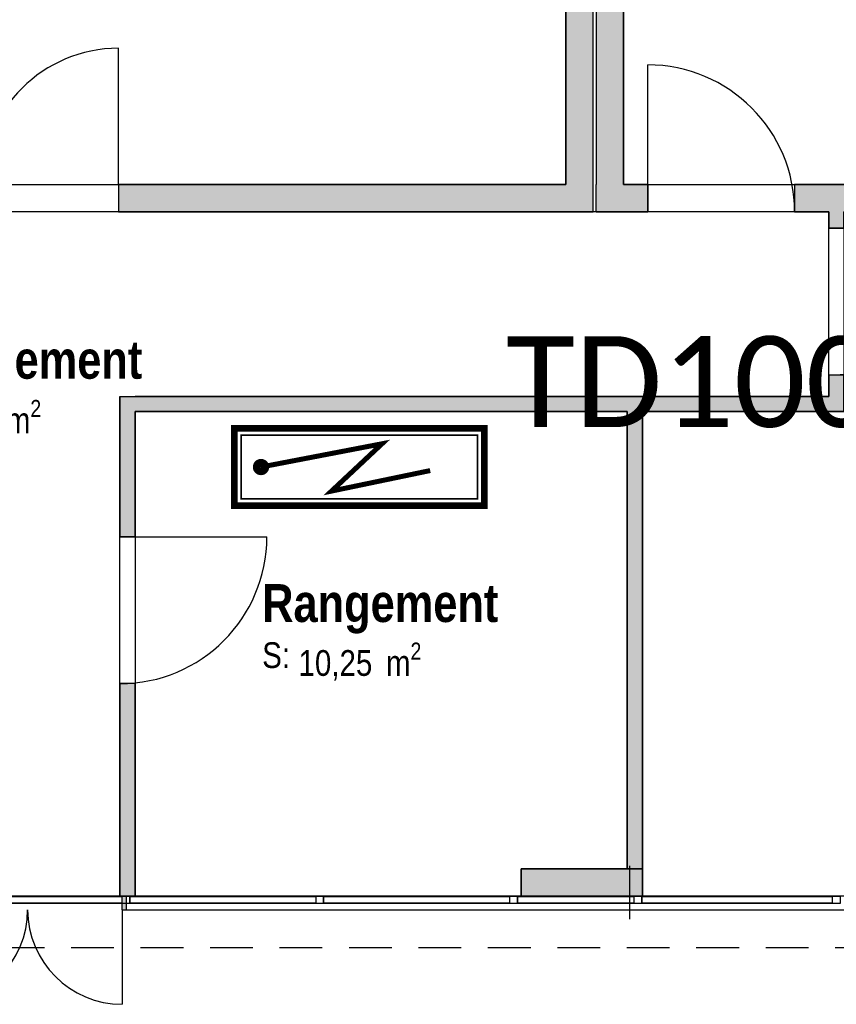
# Model space of a CAD drawing. Extents: x -24342 to 73038, y -9656 to 30949.
# Tile 36 of 170: x 2648 to 3187, y -1472 to -821. Entities that reach past the tile are written whole.
import ezdxf
from ezdxf.enums import TextEntityAlignment as Align

# ---------------------------------------------------------------- set-up
doc = ezdxf.new("R2010")
doc.units = 0
doc.set_wipeout_variables(frame=1)
for name, pattern in [('21.0032_xref_rdc_02_pro$0$Points tirets', [670.277762, 352.777767, -176.388884, 0, -141.111112]), ('21.0032_xref_rdc_02_pro$0$Tirets', [458.610928, 282.222247, -176.388681]), ('21.0032_xref_rdc_02_pro$0$Wipeout_Contour', [1000, 0, -1000]), ('ACAD_ISO12W100', [21, 12, -3, 0, -3, 0, -3])]:
    doc.linetypes.add(name, pattern=pattern)
doc.layers.get('0').update_dxf_attribs({"color": 250})
for name, color, linetype in [('0_XREF', 250, 'Continuous'), ('1_TABLEAU_ELECTRIQUE', 5, 'Continuous'), ('21.0032_xref_rdc_02_pro$0$A-AREA-____-OTLN.Modèle IFC', 251, 'Continuous'), ('21.0032_xref_rdc_02_pro$0$A-GLAZ-CURT-OTLN.Modèle IFC', 251, 'Continuous'), ('21.0032_xref_rdc_02_pro$0$A-GLAZ-CWMG-OTLN.Modèle IFC', 251, 'Continuous'), ('21.0032_xref_rdc_02_pro$0$A-WALL-____-OTLN.Modèle IFC', 251, 'Continuous'), ('21.0032_xref_rdc_02_pro$0$Marques de Zone ARCHICAD', 251, 'Continuous'), ('21.0032_xref_rdc_02_pro$0$Portes ARCHICAD', 251, 'Continuous')]:
    doc.layers.add(name, color=color, linetype=linetype)
doc.styles.add('21.0032_xref_rdc_02_pro$0$STYLE_GENERE_1', font='ARIALNB.TTF')
doc.styles.add('21.0032_xref_rdc_02_pro$0$STYLE_GENERE_2', font='ARIALN.TTF')
doc.styles.get("Standard").update_dxf_attribs({"font": 'calibri.ttf'})
doc.styles.add('titre', font='calibri.ttf', dxfattribs={"width": 0.9, "height": 12})

# ---------------------------------------------------------------- blocks, each defined once
blk = doc.blocks.new('*U145')
for points, const_width in [([(-26.94, -8.41), (28.06, -8.41), (28.06, 8.59), (-26.94, 8.59), (-26.94, -8.41)], 1.47), ([(16.16, -0.69), (16.16, -0.69), (-5.56, -5.21), (5.56, 5.21), (-21.07, 0.09)], 1.1)]:
    blk.add_lwpolyline(points, dxfattribs=dict(const_width=const_width))
at = {"const_width": 0.367}
blk.add_lwpolyline([(-25.44, -6.91), (26.56, -6.91), (26.56, 7.09), (-25.44, 7.09)], close=True, dxfattribs=at)
blk.add_lwpolyline([(24.7, 1.09, 0, 6.19, 0), (16.16, -0.69, 0, 0, 0), (-5.56, -5.21, 0, 0, 0), (5.56, 5.21, 0, 0, 0), (-18.14, 1.09, 0, 0, 0)], format="xyseb")
at = {"const_width": 1.74}
blk.add_lwpolyline([(-21.98, 0.28, 1), (-20.17, -0.1, 1)], format="xyb", close=True, dxfattribs=at)
at = {"style": 'titre', "width": 0.9, "flags": 4}
blk.add_attdef('TABLEAU', (16.38, 13.88), '', height=12, dxfattribs=at)
blk = doc.blocks.new('21.0032_xref_rdc_02_pro$0$Rangement_RAN_33_1', base_point=(28865, -12207.4))
at = {"layer": '21.0032_xref_rdc_02_pro$0$Marques de Zone ARCHICAD', "insert": (28319.1, -12325.8), "char_height": 170, "attachment_point": 1, "style": '21.0032_xref_rdc_02_pro$0$STYLE_GENERE_2'}
blk.add_mtext('\\A1;\\pt0,100;10,25{\\H0.66x;\\S^  ;} m{\\H0.66x;\\S2^  ;}', dxfattribs=at)
at = {"layer": '21.0032_xref_rdc_02_pro$0$Marques de Zone ARCHICAD'}
for tag, height, style, p in [('DUMMY_849', 250, '21.0032_xref_rdc_02_pro$0$STYLE_GENERE_1', (29650.9, -11861.5)), ('ROOM_NAME', 250, '21.0032_xref_rdc_02_pro$0$STYLE_GENERE_1', (28079.1, -11939.7)), ('calculatedAreaCode', 170, '21.0032_xref_rdc_02_pro$0$STYLE_GENERE_2', (28079.1, -12323.5))]:
    blk.add_attdef(tag, text='', height=height, dxfattribs=dict(at, style=style)).set_placement(p, align=Align.TOP_LEFT)
blk = doc.blocks.new('21.0032_xref_rdc_02_pro$0$Dégagement_COU_47_1', base_point=(26434.8, -10604.7))
at = {"layer": '21.0032_xref_rdc_02_pro$0$Marques de Zone ARCHICAD', "insert": (25808.9, -10723), "char_height": 170, "attachment_point": 1, "style": '21.0032_xref_rdc_02_pro$0$STYLE_GENERE_2'}
blk.add_mtext('\\A1;\\pt0,100;17,25{\\H0.66x;\\S^  ;} m{\\H0.66x;\\S2^  ;}', dxfattribs=at)
at = {"layer": '21.0032_xref_rdc_02_pro$0$Marques de Zone ARCHICAD'}
for tag, height, style, p in [('DUMMY_849', 250, '21.0032_xref_rdc_02_pro$0$STYLE_GENERE_1', (27300.7, -10258.8)), ('ROOM_NAME', 250, '21.0032_xref_rdc_02_pro$0$STYLE_GENERE_1', (25568.9, -10332.7)), ('calculatedAreaCode', 170, '21.0032_xref_rdc_02_pro$0$STYLE_GENERE_2', (25568.9, -10720.7))]:
    blk.add_attdef(tag, text='', height=height, dxfattribs=dict(at, style=style)).set_placement(p, align=Align.TOP_LEFT)
blk = doc.blocks.new('21.0032_xref_rdc_02_pro$0$Percement_44_1')
at = {"linetype": '21.0032_xref_rdc_02_pro$0$Wipeout_Contour', "ltscale": 134448.645593}
blk.add_wipeout([(27180, -14090), (33830.3, -14090), (33830.3, -14000), (27180, -14000)], dxfattribs=at).dxf.layer = '21.0032_xref_rdc_02_pro$0$A-WALL-____-OTLN.Modèle IFC'
at = {"layer": '21.0032_xref_rdc_02_pro$0$A-WALL-____-OTLN.Modèle IFC', "linetype": '21.0032_xref_rdc_02_pro$0$Points tirets'}
blk.add_line((30505.1, -13800), (30505.1, -14290), dxfattribs=at)
at = {"layer": '21.0032_xref_rdc_02_pro$0$A-WALL-____-OTLN.Modèle IFC', "linetype": 'Continuous', "flags": 128}
for points in [[(33830.3, -14000), (27180, -14000)], [(27180, -14000), (27180, -14090)], [(33830.3, -14090), (33830.3, -14000)], [(27180, -14090), (33830.3, -14090)]]:
    blk.add_lwpolyline(points, dxfattribs=at)
blk = doc.blocks.new('21.0032_xref_rdc_02_pro$0$Mur_106_1', base_point=(30375, -9390))
at = {"layer": '21.0032_xref_rdc_02_pro$0$A-WALL-____-OTLN.Modèle IFC', "linetype": 'Continuous'}
blk.add_hatch(color=256, dxfattribs=at).paths.add_polyline_path([(30465, -9300), (30465, -7019.1), (30285, -7019.1), (30285, -9300)])
at = {"layer": '21.0032_xref_rdc_02_pro$0$A-WALL-____-OTLN.Modèle IFC', "linetype": 'Continuous', "flags": 128}
for points in [[(30285, -7019.1), (30285, -9300)], [(30465, -9300), (30465, -7019.1)]]:
    blk.add_lwpolyline(points, dxfattribs=at)
blk = doc.blocks.new('21.0032_xref_rdc_02_pro$0$Porte (Mur) 47[47]_1')
at = {"layer": '21.0032_xref_rdc_02_pro$0$Portes ARCHICAD', "linetype": 'Continuous'}
for p, q in [((25330, -9300), (25330, -8400)), ((27130, -9300), (27130, -8400))]:
    blk.add_line(p, q, dxfattribs=at)
for centre, start, end in [((25330, -9300), 0, 90), ((27130, -9300), 90, 180)]:
    blk.add_arc(centre, 900, start, end, dxfattribs=at)
blk = doc.blocks.new('21.0032_xref_rdc_02_pro$0$Mur_109_1', base_point=(30175, -9390))
at = {"layer": '21.0032_xref_rdc_02_pro$0$A-WALL-____-OTLN.Modèle IFC', "linetype": 'Continuous'}
for points in [[(30085, -9300), (27130, -9300), (27130, -9480), (30085, -9480)], [(30265, -9300), (30085, -9300), (30265, -9480)], [(30085, -9300), (30085, -9480), (30265, -9480)]]:
    blk.add_hatch(color=256, dxfattribs=at).paths.add_polyline_path(points)
blk.add_line((27130, -9300), (27130, -9480), dxfattribs=at)
at = {"layer": '21.0032_xref_rdc_02_pro$0$A-WALL-____-OTLN.Modèle IFC', "linetype": 'Continuous', "flags": 128}
for points in [[(30085, -9300), (27130, -9300)], [(30265, -9480), (30265, -9300)], [(27130, -9480), (30265, -9480)]]:
    blk.add_lwpolyline(points, dxfattribs=at)
at = {"layer": '21.0032_xref_rdc_02_pro$0$Portes ARCHICAD', "linetype": 'Continuous'}
blk.add_blockref('21.0032_xref_rdc_02_pro$0$Porte (Mur) 47[47]_1', (0, 0), dxfattribs=at)
blk = doc.blocks.new('21.0032_xref_rdc_02_pro$0$Porte (Mur) 58[57]_1')
at = {"layer": '21.0032_xref_rdc_02_pro$0$Portes ARCHICAD', "linetype": 'Continuous'}
blk.add_line((27140, -11626.9), (28110, -11626.9), dxfattribs=at)
blk.add_arc((27140, -11626.9), 970, 270, 0, dxfattribs=at)
blk = doc.blocks.new('21.0032_xref_rdc_02_pro$0$Mur_122_1', base_point=(27190, -14000.1))
at = {"layer": '21.0032_xref_rdc_02_pro$0$A-WALL-____-OTLN.Modèle IFC', "linetype": 'Continuous'}
for points in [[(27140, -10700), (27240, -10800), (27240, -10700)], [(27140, -10800), (27240, -10800), (27140, -10700)], [(27140, -10800), (27140, -11626.9), (27240, -11626.9), (27240, -10800)], [(27240, -14000.1), (27240, -12596.9), (27140, -12596.9), (27140, -14000.1)]]:
    blk.add_hatch(color=256, dxfattribs=at).paths.add_polyline_path(points)
for p, q in [((27240, -11626.9), (27140, -11626.9)), ((27240, -12596.9), (27140, -12596.9))]:
    blk.add_line(p, q, dxfattribs=at)
at = {"layer": '21.0032_xref_rdc_02_pro$0$A-WALL-____-OTLN.Modèle IFC', "linetype": 'Continuous', "flags": 128}
for points in [[(27140, -10700), (27240, -10700)], [(27140, -10700), (27140, -11626.9)], [(27240, -11626.9), (27240, -10800)], [(27140, -12596.9), (27140, -14000.1)], [(27240, -14000.1), (27240, -12596.9)], [(27240, -14000.1), (27140, -14000.1)]]:
    blk.add_lwpolyline(points, dxfattribs=at)
at = {"layer": '21.0032_xref_rdc_02_pro$0$Portes ARCHICAD', "linetype": 'Continuous'}
blk.add_blockref('21.0032_xref_rdc_02_pro$0$Porte (Mur) 58[57]_1', (0, 0), dxfattribs=at)
blk = doc.blocks.new('21.0032_xref_rdc_02_pro$0$Mur_123_1', base_point=(27190, -10750))
at = {"layer": '21.0032_xref_rdc_02_pro$0$A-WALL-____-OTLN.Modèle IFC', "linetype": 'Continuous'}
for points in [[(31820, -10700), (27240, -10700), (27240, -10800), (31820, -10800)], [(31820, -10700), (31920, -10800), (31920, -10700)], [(31820, -10800), (31920, -10800), (31820, -10700)]]:
    blk.add_hatch(color=256, dxfattribs=at).paths.add_polyline_path(points)
at = {"layer": '21.0032_xref_rdc_02_pro$0$A-WALL-____-OTLN.Modèle IFC', "linetype": 'Continuous', "flags": 128}
for points in [[(31820, -10700), (27240, -10700)], [(31920, -10800), (31920, -10700)], [(27240, -10800), (30490, -10800)], [(30590, -10800), (31920, -10800)]]:
    blk.add_lwpolyline(points, dxfattribs=at)
blk = doc.blocks.new('21.0032_xref_rdc_02_pro$0$Porte (Mur) 59[58]_1')
at = {"layer": '21.0032_xref_rdc_02_pro$0$Portes ARCHICAD', "linetype": 'Continuous'}
blk.add_line((31820, -9588.8), (32790, -9588.8), dxfattribs=at)
blk.add_arc((31820, -9588.8), 970, 270, 0, dxfattribs=at)
blk = doc.blocks.new('21.0032_xref_rdc_02_pro$0$Mur_124_1', base_point=(31870, -10750))
at = {"layer": '21.0032_xref_rdc_02_pro$0$A-WALL-____-OTLN.Modèle IFC', "linetype": 'Continuous'}
for points in [[(31920, -9588.8), (31920, -9480), (31820, -9480), (31820, -9588.8)], [(31920, -10700), (31920, -10558.8), (31820, -10558.8), (31820, -10700)]]:
    blk.add_hatch(color=256, dxfattribs=at).paths.add_polyline_path(points)
for p, q in [((31920, -9588.8), (31820, -9588.8)), ((31920, -10558.8), (31820, -10558.8))]:
    blk.add_line(p, q, dxfattribs=at)
at = {"layer": '21.0032_xref_rdc_02_pro$0$A-WALL-____-OTLN.Modèle IFC', "linetype": 'Continuous', "flags": 128}
for points in [[(31820, -9480), (31820, -9588.8)], [(31920, -9588.8), (31920, -9480)], [(31820, -10558.8), (31820, -10700)], [(31920, -10700), (31920, -10558.8)]]:
    blk.add_lwpolyline(points, dxfattribs=at)
at = {"layer": '21.0032_xref_rdc_02_pro$0$Portes ARCHICAD', "linetype": 'Continuous'}
blk.add_blockref('21.0032_xref_rdc_02_pro$0$Porte (Mur) 59[58]_1', (0, 0), dxfattribs=at)
blk = doc.blocks.new('21.0032_xref_rdc_02_pro$0$Mur_125_1', base_point=(30540, -10750))
at = {"layer": '21.0032_xref_rdc_02_pro$0$A-WALL-____-OTLN.Modèle IFC', "linetype": 'Continuous'}
blk.add_hatch(color=256, dxfattribs=at).paths.add_polyline_path([(30490, -10800), (30490, -13820), (30590, -13820), (30590, -10800)])
at = {"layer": '21.0032_xref_rdc_02_pro$0$A-WALL-____-OTLN.Modèle IFC', "linetype": 'Continuous', "flags": 128}
for points in [[(30490, -10800), (30490, -13820)], [(30590, -13820), (30590, -10800)], [(30490, -13820), (30590, -13820)]]:
    blk.add_lwpolyline(points, dxfattribs=at)
blk = doc.blocks.new('21.0032_xref_rdc_02_pro$0$Mur_170_1', base_point=(29790, -13910))
at = {"layer": '21.0032_xref_rdc_02_pro$0$A-WALL-____-OTLN.Modèle IFC', "linetype": 'Continuous'}
blk.add_hatch(color=256, dxfattribs=at).paths.add_polyline_path([(29790, -14000), (30590, -14000), (30590, -13820), (29790, -13820)])
at = {"layer": '21.0032_xref_rdc_02_pro$0$A-WALL-____-OTLN.Modèle IFC', "linetype": 'Continuous', "flags": 128}
for points in [[(30590, -13820), (29790, -13820)], [(29790, -13820), (29790, -14000)], [(30590, -14000), (30590, -13820)], [(29790, -14000), (30590, -14000)]]:
    blk.add_lwpolyline(points, dxfattribs=at)
blk = doc.blocks.new('21.0032_xref_rdc_02_pro$0$Porte (Mur) 70[68]_1')
at = {"layer": '21.0032_xref_rdc_02_pro$0$Portes ARCHICAD', "linetype": 'Continuous'}
for p, q in [((25905.256086, -14090), (25905.256086, -14715)), ((27155.256086, -14090), (27155.256086, -14715))]:
    blk.add_line(p, q, dxfattribs=at)
for centre, start, end in [((25905.256086, -14090), 270, 0), ((27155.256086, -14090), 180, 270)]:
    blk.add_arc(centre, 625, start, end, dxfattribs=at)
blk = doc.blocks.new('21.0032_xref_rdc_02_pro$0$Mur_182_1', base_point=(16265, -14045))
at = {"layer": '21.0032_xref_rdc_02_pro$0$A-WALL-____-OTLN.Modèle IFC', "linetype": 'Continuous'}
for points in [[(25905.3, -14000), (25885, -14000), (25885, -14090), (25905.3, -14090)], [(27155.3, -14000), (27155.3, -14090), (27180, -14090), (27180, -14000)]]:
    blk.add_hatch(color=256, dxfattribs=at).paths.add_polyline_path(points)
for p, q in [((25905.3, -14090), (25905.3, -14000)), ((27155.3, -14090), (27155.3, -14000))]:
    blk.add_line(p, q, dxfattribs=at)
at = {"layer": '21.0032_xref_rdc_02_pro$0$A-WALL-____-OTLN.Modèle IFC', "linetype": 'Continuous', "flags": 128}
for points in [[(25905.3, -14000), (25885, -14000)], [(27180, -14000), (27155.3, -14000)], [(25885, -14090), (25905.3, -14090)], [(27155.3, -14090), (27180, -14090)]]:
    blk.add_lwpolyline(points, dxfattribs=at)
at = {"layer": '21.0032_xref_rdc_02_pro$0$Portes ARCHICAD', "linetype": 'Continuous'}
blk.add_blockref('21.0032_xref_rdc_02_pro$0$Porte (Mur) 70[68]_1', (0, 0), dxfattribs=at)
blk = doc.blocks.new('21.0032_xref_rdc_02_pro$0$Mur_210_1', base_point=(16270, -14170))
at = {"layer": '21.0032_xref_rdc_02_pro$0$A-WALL-____-OTLN.Modèle IFC', "linetype": '21.0032_xref_rdc_02_pro$0$Tirets', "flags": 128}
for points in [[(33830.256086, -14000), (16270, -14000)], [(16270, -14340), (33830.256086, -14340)]]:
    blk.add_lwpolyline(points, dxfattribs=at)
blk = doc.blocks.new('21.0032_xref_rdc_02_pro$0$Porte (Mur) 49[78]_1')
at = {"layer": '21.0032_xref_rdc_02_pro$0$Portes ARCHICAD', "linetype": 'Continuous'}
blk.add_line((30265, -6049.1), (29295, -6049.1), dxfattribs=at)
blk.add_arc((30265, -6049.1), 970, 180, 270, dxfattribs=at)
blk = doc.blocks.new('21.0032_xref_rdc_02_pro$0$Mur_238_1', base_point=(30175, -3565))
at = {"layer": '21.0032_xref_rdc_02_pro$0$A-WALL-____-OTLN.Modèle IFC', "linetype": 'Continuous'}
for points in [[(30085, -3565), (30085, -6049.1), (30265, -6049.1), (30265, -3565)], [(30265, -9300), (30265, -7019.1), (30085, -7019.1), (30085, -9300)]]:
    blk.add_hatch(color=256, dxfattribs=at).paths.add_polyline_path(points)
for p, q in [((30085, -6049.1), (30265, -6049.1)), ((30085, -7019.1), (30265, -7019.1))]:
    blk.add_line(p, q, dxfattribs=at)
at = {"layer": '21.0032_xref_rdc_02_pro$0$A-WALL-____-OTLN.Modèle IFC', "linetype": 'Continuous', "flags": 128}
for points in [[(30085, -3565), (30085, -6049.1)], [(30085, -3565), (30265, -3565)], [(30265, -6049.1), (30265, -3565)], [(30085, -7019.1), (30085, -9300)], [(30265, -9300), (30265, -7019.1)]]:
    blk.add_lwpolyline(points, dxfattribs=at)
at = {"layer": '21.0032_xref_rdc_02_pro$0$Portes ARCHICAD', "linetype": 'Continuous'}
blk.add_blockref('21.0032_xref_rdc_02_pro$0$Porte (Mur) 49[78]_1', (0, 0), dxfattribs=at)
blk = doc.blocks.new('21.0032_xref_rdc_02_pro$0$IFC Extruded[204]_1', base_point=(31215.042681, -14000))
at = {"layer": '21.0032_xref_rdc_02_pro$0$A-GLAZ-CURT-OTLN.Modèle IFC', "linetype": 'Continuous'}
for p, q in [((30585, -14005), (30585, -14045)), ((31845.085362, -14005), (30585, -14005)), ((30585, -14045), (31845.085362, -14045)), ((31845.085362, -14045), (31845.085362, -14005))]:
    blk.add_line(p, q, dxfattribs=at)
blk = doc.blocks.new('21.0032_xref_rdc_02_pro$0$IFC Extruded[205]_1', base_point=(30150, -14000))
at = {"layer": '21.0032_xref_rdc_02_pro$0$A-GLAZ-CURT-OTLN.Modèle IFC', "linetype": 'Continuous'}
for p, q in [((29765, -14005), (29765, -14045)), ((30535, -14005), (29765, -14005)), ((29765, -14045), (30535, -14045)), ((30535, -14045), (30535, -14005))]:
    blk.add_line(p, q, dxfattribs=at)
blk = doc.blocks.new('21.0032_xref_rdc_02_pro$0$IFC Extruded[206]_1', base_point=(29100, -14000))
at = {"layer": '21.0032_xref_rdc_02_pro$0$A-GLAZ-CURT-OTLN.Modèle IFC', "linetype": 'Continuous'}
for p, q in [((28485, -14005), (28485, -14045)), ((29715, -14005), (28485, -14005)), ((28485, -14045), (29715, -14045)), ((29715, -14045), (29715, -14005))]:
    blk.add_line(p, q, dxfattribs=at)
blk = doc.blocks.new('21.0032_xref_rdc_02_pro$0$IFC Extruded[207]_1', base_point=(27820, -14000))
at = {"layer": '21.0032_xref_rdc_02_pro$0$A-GLAZ-CURT-OTLN.Modèle IFC', "linetype": 'Continuous'}
for p, q in [((27205, -14005), (27205, -14045)), ((28435, -14005), (27205, -14005)), ((27205, -14045), (28435, -14045)), ((28435, -14045), (28435, -14005))]:
    blk.add_line(p, q, dxfattribs=at)
blk = doc.blocks.new('21.0032_xref_rdc_02_pro$0$IFC Extruded[219]_1', base_point=(31215.042681, -14000))
at = {"layer": '21.0032_xref_rdc_02_pro$0$A-GLAZ-CURT-OTLN.Modèle IFC', "linetype": 'Continuous'}
for p, q in [((30585, -14005), (30585, -14045)), ((31845.085362, -14005), (30585, -14005)), ((30585, -14045), (31845.085362, -14045)), ((31845.085362, -14045), (31845.085362, -14005))]:
    blk.add_line(p, q, dxfattribs=at)
blk = doc.blocks.new('21.0032_xref_rdc_02_pro$0$IFC Extruded[220]_1', base_point=(30150, -14000))
at = {"layer": '21.0032_xref_rdc_02_pro$0$A-GLAZ-CURT-OTLN.Modèle IFC', "linetype": 'Continuous'}
for p, q in [((29765, -14005), (29765, -14045)), ((30535, -14005), (29765, -14005)), ((29765, -14045), (30535, -14045)), ((30535, -14045), (30535, -14005))]:
    blk.add_line(p, q, dxfattribs=at)
blk = doc.blocks.new('21.0032_xref_rdc_02_pro$0$IFC Extruded[221]_1', base_point=(29100, -14000))
at = {"layer": '21.0032_xref_rdc_02_pro$0$A-GLAZ-CURT-OTLN.Modèle IFC', "linetype": 'Continuous'}
for p, q in [((28485, -14005), (28485, -14045)), ((29715, -14005), (28485, -14005)), ((28485, -14045), (29715, -14045)), ((29715, -14045), (29715, -14005))]:
    blk.add_line(p, q, dxfattribs=at)
blk = doc.blocks.new('21.0032_xref_rdc_02_pro$0$IFC Extruded[222]_1', base_point=(27820, -14000))
at = {"layer": '21.0032_xref_rdc_02_pro$0$A-GLAZ-CURT-OTLN.Modèle IFC', "linetype": 'Continuous'}
for p, q in [((27205, -14005), (27205, -14045)), ((28435, -14005), (27205, -14005)), ((27205, -14045), (28435, -14045)), ((28435, -14045), (28435, -14005))]:
    blk.add_line(p, q, dxfattribs=at)
blk = doc.blocks.new('21.0032_xref_rdc_02_pro$0$IFC Extruded[223]_1', base_point=(26520, -14000))
at = {"layer": '21.0032_xref_rdc_02_pro$0$A-GLAZ-CURT-OTLN.Modèle IFC', "linetype": 'Continuous'}
for p, q in [((25885, -14005), (25885, -14045)), ((27155, -14005), (25885, -14005)), ((25885, -14045), (27155, -14045)), ((27155, -14045), (27155, -14005))]:
    blk.add_line(p, q, dxfattribs=at)
blk = doc.blocks.new('21.0032_xref_rdc_02_pro$0$IFC Extruded[238]_1', base_point=(30585, -14000))
at = {"layer": '21.0032_xref_rdc_02_pro$0$A-GLAZ-CWMG-OTLN.Modèle IFC', "linetype": 'Continuous'}
for p, q in [((30585, -14050), (30585, -14000)), ((31845.085362, -14000), (30585, -14000)), ((31845.085362, -14050), (31845.085362, -14000)), ((31845.085362, -14050), (30585, -14050))]:
    blk.add_line(p, q, dxfattribs=at)
blk = doc.blocks.new('21.0032_xref_rdc_02_pro$0$IFC Extruded[239]_1', base_point=(29765, -14000))
at = {"layer": '21.0032_xref_rdc_02_pro$0$A-GLAZ-CWMG-OTLN.Modèle IFC', "linetype": 'Continuous'}
for p, q in [((29765, -14050), (29765, -14000)), ((30535, -14000), (29765, -14000)), ((30535, -14050), (30535, -14000)), ((30535, -14050), (29765, -14050))]:
    blk.add_line(p, q, dxfattribs=at)
blk = doc.blocks.new('21.0032_xref_rdc_02_pro$0$IFC Extruded[240]_1', base_point=(28485, -14000))
at = {"layer": '21.0032_xref_rdc_02_pro$0$A-GLAZ-CWMG-OTLN.Modèle IFC', "linetype": 'Continuous'}
for p, q in [((28485, -14050), (28485, -14000)), ((29715, -14000), (28485, -14000)), ((29715, -14050), (29715, -14000)), ((29715, -14050), (28485, -14050))]:
    blk.add_line(p, q, dxfattribs=at)
blk = doc.blocks.new('21.0032_xref_rdc_02_pro$0$IFC Extruded[241]_1', base_point=(27205, -14000))
at = {"layer": '21.0032_xref_rdc_02_pro$0$A-GLAZ-CWMG-OTLN.Modèle IFC', "linetype": 'Continuous'}
for p, q in [((27205, -14050), (27205, -14000)), ((28435, -14000), (27205, -14000)), ((28435, -14050), (28435, -14000)), ((28435, -14050), (27205, -14050))]:
    blk.add_line(p, q, dxfattribs=at)
blk = doc.blocks.new('21.0032_xref_rdc_02_pro$0$IFC Extruded[254]_1', base_point=(30585, -14000))
at = {"layer": '21.0032_xref_rdc_02_pro$0$A-GLAZ-CWMG-OTLN.Modèle IFC', "linetype": 'Continuous'}
for p, q in [((30585, -14050), (30585, -14000)), ((31845.085362, -14000), (30585, -14000)), ((31845.085362, -14050), (31845.085362, -14000)), ((31845.085362, -14050), (30585, -14050))]:
    blk.add_line(p, q, dxfattribs=at)
blk = doc.blocks.new('21.0032_xref_rdc_02_pro$0$IFC Extruded[255]_1', base_point=(29765, -14000))
at = {"layer": '21.0032_xref_rdc_02_pro$0$A-GLAZ-CWMG-OTLN.Modèle IFC', "linetype": 'Continuous'}
for p, q in [((29765, -14050), (29765, -14000)), ((30535, -14000), (29765, -14000)), ((30535, -14050), (30535, -14000)), ((30535, -14050), (29765, -14050))]:
    blk.add_line(p, q, dxfattribs=at)
blk = doc.blocks.new('21.0032_xref_rdc_02_pro$0$IFC Extruded[256]_1', base_point=(28485, -14000))
at = {"layer": '21.0032_xref_rdc_02_pro$0$A-GLAZ-CWMG-OTLN.Modèle IFC', "linetype": 'Continuous'}
for p, q in [((28485, -14050), (28485, -14000)), ((29715, -14000), (28485, -14000)), ((29715, -14050), (29715, -14000)), ((29715, -14050), (28485, -14050))]:
    blk.add_line(p, q, dxfattribs=at)
blk = doc.blocks.new('21.0032_xref_rdc_02_pro$0$IFC Extruded[257]_1', base_point=(27205, -14000))
at = {"layer": '21.0032_xref_rdc_02_pro$0$A-GLAZ-CWMG-OTLN.Modèle IFC', "linetype": 'Continuous'}
for p, q in [((27205, -14050), (27205, -14000)), ((28435, -14000), (27205, -14000)), ((28435, -14050), (28435, -14000)), ((28435, -14050), (27205, -14050))]:
    blk.add_line(p, q, dxfattribs=at)
blk = doc.blocks.new('21.0032_xref_rdc_02_pro$0$IFC Extruded[258]_1', base_point=(25885, -14000))
at = {"layer": '21.0032_xref_rdc_02_pro$0$A-GLAZ-CWMG-OTLN.Modèle IFC', "linetype": 'Continuous'}
for p, q in [((25885, -14050), (25885, -14000)), ((27155, -14000), (25885, -14000)), ((27155, -14050), (27155, -14000)), ((27155, -14050), (25885, -14050))]:
    blk.add_line(p, q, dxfattribs=at)
blk = doc.blocks.new('21.0032_xref_rdc_02_pro$0$IFC Extruded[269]_1', base_point=(27180, -14000))
at = {"layer": '21.0032_xref_rdc_02_pro$0$A-GLAZ-CWMG-OTLN.Modèle IFC', "linetype": 'Continuous'}
for p, q in [((27155, -14050), (27155, -14000)), ((27155, -14000), (27205, -14000)), ((27205, -14000), (27205, -14050)), ((27205, -14050), (27155, -14050))]:
    blk.add_line(p, q, dxfattribs=at)
blk = doc.blocks.new('21.0032_xref_rdc_02_pro$0$IFC Extruded[270]_1', base_point=(27180, -14000))
at = {"layer": '21.0032_xref_rdc_02_pro$0$A-GLAZ-CWMG-OTLN.Modèle IFC', "linetype": 'Continuous'}
for p, q in [((27155, -14050), (27155, -14000)), ((27155, -14000), (27205, -14000)), ((27205, -14000), (27205, -14050)), ((27205, -14050), (27155, -14050))]:
    blk.add_line(p, q, dxfattribs=at)
blk = doc.blocks.new('21.0032_xref_rdc_02_pro$0$IFC Extruded[271]_1', base_point=(28460, -14000))
at = {"layer": '21.0032_xref_rdc_02_pro$0$A-GLAZ-CWMG-OTLN.Modèle IFC', "linetype": 'Continuous'}
for p, q in [((28435, -14050), (28435, -14000)), ((28435, -14000), (28485, -14000)), ((28485, -14000), (28485, -14050)), ((28485, -14050), (28435, -14050))]:
    blk.add_line(p, q, dxfattribs=at)
blk = doc.blocks.new('21.0032_xref_rdc_02_pro$0$IFC Extruded[272]_1', base_point=(28460, -14000))
at = {"layer": '21.0032_xref_rdc_02_pro$0$A-GLAZ-CWMG-OTLN.Modèle IFC', "linetype": 'Continuous'}
for p, q in [((28435, -14050), (28435, -14000)), ((28435, -14000), (28485, -14000)), ((28485, -14000), (28485, -14050)), ((28485, -14050), (28435, -14050))]:
    blk.add_line(p, q, dxfattribs=at)
blk = doc.blocks.new('21.0032_xref_rdc_02_pro$0$IFC Extruded[273]_1', base_point=(29740, -14000))
at = {"layer": '21.0032_xref_rdc_02_pro$0$A-GLAZ-CWMG-OTLN.Modèle IFC', "linetype": 'Continuous'}
for p, q in [((29715, -14050), (29715, -14000)), ((29715, -14000), (29765, -14000)), ((29765, -14000), (29765, -14050)), ((29765, -14050), (29715, -14050))]:
    blk.add_line(p, q, dxfattribs=at)
blk = doc.blocks.new('21.0032_xref_rdc_02_pro$0$IFC Extruded[274]_1', base_point=(29740, -14000))
at = {"layer": '21.0032_xref_rdc_02_pro$0$A-GLAZ-CWMG-OTLN.Modèle IFC', "linetype": 'Continuous'}
for p, q in [((29715, -14050), (29715, -14000)), ((29715, -14000), (29765, -14000)), ((29765, -14000), (29765, -14050)), ((29765, -14050), (29715, -14050))]:
    blk.add_line(p, q, dxfattribs=at)
blk = doc.blocks.new('21.0032_xref_rdc_02_pro$0$IFC Extruded[275]_1', base_point=(30560, -14000))
at = {"layer": '21.0032_xref_rdc_02_pro$0$A-GLAZ-CWMG-OTLN.Modèle IFC', "linetype": 'Continuous'}
for p, q in [((30535, -14050), (30535, -14000)), ((30535, -14000), (30585, -14000)), ((30585, -14000), (30585, -14050)), ((30585, -14050), (30535, -14050))]:
    blk.add_line(p, q, dxfattribs=at)
blk = doc.blocks.new('21.0032_xref_rdc_02_pro$0$IFC Extruded[276]_1', base_point=(30560, -14000))
at = {"layer": '21.0032_xref_rdc_02_pro$0$A-GLAZ-CWMG-OTLN.Modèle IFC', "linetype": 'Continuous'}
for p, q in [((30535, -14050), (30535, -14000)), ((30535, -14000), (30585, -14000)), ((30585, -14000), (30585, -14050)), ((30585, -14050), (30535, -14050))]:
    blk.add_line(p, q, dxfattribs=at)
blk = doc.blocks.new('21.0032_xref_rdc_02_pro$0$IFC Extruded[277]_1', base_point=(31870.085362, -14000))
at = {"layer": '21.0032_xref_rdc_02_pro$0$A-GLAZ-CWMG-OTLN.Modèle IFC', "linetype": 'Continuous'}
for p, q in [((31845.085362, -14050), (31845.085362, -14000)), ((31845.085362, -14000), (31895.085362, -14000)), ((31895.085362, -14000), (31895.085362, -14050)), ((31895.085362, -14050), (31845.085362, -14050))]:
    blk.add_line(p, q, dxfattribs=at)
blk = doc.blocks.new('21.0032_xref_rdc_02_pro$0$IFC Extruded[278]_1', base_point=(31870.085362, -14000))
at = {"layer": '21.0032_xref_rdc_02_pro$0$A-GLAZ-CWMG-OTLN.Modèle IFC', "linetype": 'Continuous'}
for p, q in [((31845.085362, -14050), (31845.085362, -14000)), ((31845.085362, -14000), (31895.085362, -14000)), ((31895.085362, -14000), (31895.085362, -14050)), ((31895.085362, -14050), (31845.085362, -14050))]:
    blk.add_line(p, q, dxfattribs=at)
blk = doc.blocks.new('21.0032_xref_rdc_02_pro$0$IFC Extruded[291]_1', base_point=(25885, -14000))
at = {"layer": '21.0032_xref_rdc_02_pro$0$A-GLAZ-CWMG-OTLN.Modèle IFC', "linetype": 'Continuous'}
for p, q in [((25885, -14050), (25885, -14000)), ((27155, -14000), (25885, -14000)), ((27155, -14050), (27155, -14000)), ((27155, -14050), (25885, -14050))]:
    blk.add_line(p, q, dxfattribs=at)
blk = doc.blocks.new('21.0032_xref_rdc_02_pro$0$IFC Extruded[294]_1', base_point=(27205, -14000))
at = {"layer": '21.0032_xref_rdc_02_pro$0$A-GLAZ-CWMG-OTLN.Modèle IFC', "linetype": 'Continuous'}
for p, q in [((27205, -14050), (27205, -14000)), ((28435, -14000), (27205, -14000)), ((28435, -14050), (28435, -14000)), ((28435, -14050), (27205, -14050))]:
    blk.add_line(p, q, dxfattribs=at)
blk = doc.blocks.new('21.0032_xref_rdc_02_pro$0$IFC Extruded[295]_1', base_point=(28485, -14000))
at = {"layer": '21.0032_xref_rdc_02_pro$0$A-GLAZ-CWMG-OTLN.Modèle IFC', "linetype": 'Continuous'}
for p, q in [((28485, -14050), (28485, -14000)), ((29715, -14000), (28485, -14000)), ((29715, -14050), (29715, -14000)), ((29715, -14050), (28485, -14050))]:
    blk.add_line(p, q, dxfattribs=at)
blk = doc.blocks.new('21.0032_xref_rdc_02_pro$0$IFC Extruded[296]_1', base_point=(29765, -14000))
at = {"layer": '21.0032_xref_rdc_02_pro$0$A-GLAZ-CWMG-OTLN.Modèle IFC', "linetype": 'Continuous'}
for p, q in [((29765, -14050), (29765, -14000)), ((30535, -14000), (29765, -14000)), ((30535, -14050), (30535, -14000)), ((30535, -14050), (29765, -14050))]:
    blk.add_line(p, q, dxfattribs=at)
blk = doc.blocks.new('21.0032_xref_rdc_02_pro$0$IFC Extruded[297]_1', base_point=(30585, -14000))
at = {"layer": '21.0032_xref_rdc_02_pro$0$A-GLAZ-CWMG-OTLN.Modèle IFC', "linetype": 'Continuous'}
for p, q in [((30585, -14050), (30585, -14000)), ((31845.085362, -14000), (30585, -14000)), ((31845.085362, -14050), (31845.085362, -14000)), ((31845.085362, -14050), (30585, -14050))]:
    blk.add_line(p, q, dxfattribs=at)
blk = doc.blocks.new('21.0032_xref_rdc_02_pro$0$IFC Extruded[317]_1', base_point=(27180, -14000))
at = {"layer": '21.0032_xref_rdc_02_pro$0$A-GLAZ-CWMG-OTLN.Modèle IFC', "linetype": 'Continuous'}
for p, q in [((27155, -14050), (27155, -14000)), ((27155, -14000), (27205, -14000)), ((27205, -14000), (27205, -14050)), ((27205, -14050), (27155, -14050))]:
    blk.add_line(p, q, dxfattribs=at)
blk = doc.blocks.new('21.0032_xref_rdc_02_pro$0$Porte (Mur) 44[79]_1')
at = {"layer": '21.0032_xref_rdc_02_pro$0$Portes ARCHICAD', "linetype": 'Continuous'}
blk.add_line((30625, -9480), (30625, -8510), dxfattribs=at)
blk.add_arc((30625, -9480), 970, 0, 90, dxfattribs=at)
blk = doc.blocks.new('21.0032_xref_rdc_02_pro$0$Mur_252_1', base_point=(36380, -9390))
at = {"layer": '21.0032_xref_rdc_02_pro$0$A-WALL-____-OTLN.Modèle IFC', "linetype": 'Continuous'}
for points in [[(30465, -9300), (30285, -9300), (30285, -9480)], [(30465, -9300), (30285, -9480), (30465, -9480)], [(30465, -9480), (30625, -9480), (30625, -9300), (30465, -9300)], [(36380, -9300), (31595, -9300), (31595, -9480), (36380, -9480)]]:
    blk.add_hatch(color=256, dxfattribs=at).paths.add_polyline_path(points)
for p, q in [((30625, -9300), (30625, -9480)), ((31595, -9300), (31595, -9480))]:
    blk.add_line(p, q, dxfattribs=at)
at = {"layer": '21.0032_xref_rdc_02_pro$0$A-WALL-____-OTLN.Modèle IFC', "linetype": 'Continuous', "flags": 128}
for points in [[(30285, -9480), (30285, -9300)], [(30625, -9300), (30465, -9300)], [(36380, -9300), (31595, -9300)], [(36380, -9300), (36380, -9480)], [(30285, -9480), (30625, -9480)], [(31595, -9480), (31820, -9480)], [(31920, -9480), (34310.3, -9480)], [(34490.3, -9480), (36380, -9480)]]:
    blk.add_lwpolyline(points, dxfattribs=at)
at = {"layer": '21.0032_xref_rdc_02_pro$0$Portes ARCHICAD', "linetype": 'Continuous'}
blk.add_blockref('21.0032_xref_rdc_02_pro$0$Porte (Mur) 44[79]_1', (0, 0), dxfattribs=at)
blk = doc.blocks.new('21.0032_xref_rdc_02_pro')
at = {"layer": '21.0032_xref_rdc_02_pro$0$A-AREA-____-OTLN.Modèle IFC', "linetype": 'Continuous', "flags": 128}
for points in [[(3008.5, -930), (3008.5, -28), (1828, -28), (1828, -930)], [(3610, -930), (3610, -588), (3046.5, -588), (3046.5, -930)], [(3182, -948), (3037.5, -948), (3017.5, -948), (2459, -948), (2459, -1381.84), (2459, -1400), (2714, -1400), (2714, -1070), (3054, -1070), (3182, -1070)], [(2724, -1080), (2724, -1400), (2979, -1400), (2979, -1382), (3049, -1382), (3049, -1080)]]:
    blk.add_lwpolyline(points, close=True, dxfattribs=at)
blk.add_lwpolyline([(3431.03, -1081.01), (3431.03, -948), (3192, -948), (3192, -1080), (3059, -1080), (3059, -1381.84), (3059, -1400), (3383.03, -1400), (3449.03, -1400, 1.058019)], format="xyb", close=True, dxfattribs=at)
at = {"layer": '21.0032_xref_rdc_02_pro$0$A-AREA-____-OTLN.Modèle IFC', "linetype": 'Continuous', "xscale": 0.1, "yscale": 0.1, "zscale": 0.1}
for name, p, values in [('21.0032_xref_rdc_02_pro$0$Dégagement_COU_47_1', (2643.48, -1060.47), {'ROOM_NAME': 'Dégagement', 'calculatedAreaCode': 'S: '}), ('21.0032_xref_rdc_02_pro$0$Rangement_RAN_33_1', (2886.5, -1220.74), {'ROOM_NAME': 'Rangement', 'calculatedAreaCode': 'S: '})]:
    blk.add_blockref(name, p, dxfattribs=at).add_auto_attribs(values)
at = {"layer": '21.0032_xref_rdc_02_pro$0$A-WALL-____-OTLN.Modèle IFC', "xscale": 0.1, "yscale": 0.1, "zscale": 0.1}
for name, p in [('21.0032_xref_rdc_02_pro$0$Mur_106_1', (3037.5, -939)), ('21.0032_xref_rdc_02_pro$0$Mur_238_1', (3017.5, -356.5)), ('21.0032_xref_rdc_02_pro$0$Mur_109_1', (3017.5, -939)), ('21.0032_xref_rdc_02_pro$0$Mur_252_1', (3638, -939)), ('21.0032_xref_rdc_02_pro$0$Mur_124_1', (3187, -1075)), ('21.0032_xref_rdc_02_pro$0$Mur_123_1', (2719, -1075))]:
    blk.add_blockref(name, p, dxfattribs=at)
at = {"layer": '21.0032_xref_rdc_02_pro$0$A-WALL-____-OTLN.Modèle IFC', "linetype": 'Continuous', "xscale": 0.1, "yscale": 0.1, "zscale": 0.1}
blk.add_blockref('21.0032_xref_rdc_02_pro$0$Percement_44_1', (0, 0), dxfattribs=at)
at = {"layer": '21.0032_xref_rdc_02_pro$0$A-GLAZ-CURT-OTLN.Modèle IFC', "linetype": 'Continuous', "xscale": 0.1, "yscale": 0.1, "zscale": 0.1}
for name, p in [('21.0032_xref_rdc_02_pro$0$IFC Extruded[223]_1', (2652, -1400)), ('21.0032_xref_rdc_02_pro$0$IFC Extruded[207]_1', (2782, -1400)), ('21.0032_xref_rdc_02_pro$0$IFC Extruded[222]_1', (2782, -1400)), ('21.0032_xref_rdc_02_pro$0$IFC Extruded[206]_1', (2910, -1400)), ('21.0032_xref_rdc_02_pro$0$IFC Extruded[221]_1', (2910, -1400)), ('21.0032_xref_rdc_02_pro$0$IFC Extruded[205]_1', (3015, -1400)), ('21.0032_xref_rdc_02_pro$0$IFC Extruded[220]_1', (3015, -1400)), ('21.0032_xref_rdc_02_pro$0$IFC Extruded[204]_1', (3121.5, -1400)), ('21.0032_xref_rdc_02_pro$0$IFC Extruded[219]_1', (3121.5, -1400))]:
    blk.add_blockref(name, p, dxfattribs=at)
at = {"layer": '21.0032_xref_rdc_02_pro$0$A-GLAZ-CWMG-OTLN.Modèle IFC', "linetype": 'Continuous', "xscale": 0.1, "yscale": 0.1, "zscale": 0.1}
for name, p in [('21.0032_xref_rdc_02_pro$0$IFC Extruded[258]_1', (2588.5, -1400)), ('21.0032_xref_rdc_02_pro$0$IFC Extruded[291]_1', (2588.5, -1400)), ('21.0032_xref_rdc_02_pro$0$IFC Extruded[269]_1', (2718, -1400)), ('21.0032_xref_rdc_02_pro$0$IFC Extruded[270]_1', (2718, -1400)), ('21.0032_xref_rdc_02_pro$0$IFC Extruded[317]_1', (2718, -1400)), ('21.0032_xref_rdc_02_pro$0$IFC Extruded[241]_1', (2720.5, -1400)), ('21.0032_xref_rdc_02_pro$0$IFC Extruded[257]_1', (2720.5, -1400)), ('21.0032_xref_rdc_02_pro$0$IFC Extruded[294]_1', (2720.5, -1400)), ('21.0032_xref_rdc_02_pro$0$IFC Extruded[271]_1', (2846, -1400)), ('21.0032_xref_rdc_02_pro$0$IFC Extruded[272]_1', (2846, -1400)), ('21.0032_xref_rdc_02_pro$0$IFC Extruded[240]_1', (2848.5, -1400)), ('21.0032_xref_rdc_02_pro$0$IFC Extruded[256]_1', (2848.5, -1400)), ('21.0032_xref_rdc_02_pro$0$IFC Extruded[295]_1', (2848.5, -1400)), ('21.0032_xref_rdc_02_pro$0$IFC Extruded[273]_1', (2974, -1400)), ('21.0032_xref_rdc_02_pro$0$IFC Extruded[274]_1', (2974, -1400)), ('21.0032_xref_rdc_02_pro$0$IFC Extruded[239]_1', (2976.5, -1400)), ('21.0032_xref_rdc_02_pro$0$IFC Extruded[255]_1', (2976.5, -1400)), ('21.0032_xref_rdc_02_pro$0$IFC Extruded[296]_1', (2976.5, -1400)), ('21.0032_xref_rdc_02_pro$0$IFC Extruded[275]_1', (3056, -1400)), ('21.0032_xref_rdc_02_pro$0$IFC Extruded[276]_1', (3056, -1400)), ('21.0032_xref_rdc_02_pro$0$IFC Extruded[238]_1', (3058.5, -1400)), ('21.0032_xref_rdc_02_pro$0$IFC Extruded[254]_1', (3058.5, -1400)), ('21.0032_xref_rdc_02_pro$0$IFC Extruded[297]_1', (3058.5, -1400)), ('21.0032_xref_rdc_02_pro$0$IFC Extruded[277]_1', (3187.01, -1400)), ('21.0032_xref_rdc_02_pro$0$IFC Extruded[278]_1', (3187.01, -1400))]:
    blk.add_blockref(name, p, dxfattribs=at)
at = {"layer": '21.0032_xref_rdc_02_pro$0$A-WALL-____-OTLN.Modèle IFC', "xscale": 0.1, "yscale": 0.1, "zscale": 0.1}
for name, p in [('21.0032_xref_rdc_02_pro$0$Mur_122_1', (2719, -1400.01)), ('21.0032_xref_rdc_02_pro$0$Mur_125_1', (3054, -1075)), ('21.0032_xref_rdc_02_pro$0$Mur_170_1', (2979, -1391)), ('21.0032_xref_rdc_02_pro$0$Mur_210_1', (1627, -1417)), ('21.0032_xref_rdc_02_pro$0$Mur_182_1', (1626.5, -1404.5))]:
    blk.add_blockref(name, p, dxfattribs=at)

msp = doc.modelspace()

# ---------------------------------------------------------------- block references
at = {"layer": '0_XREF', "linetype": 'ACAD_ISO12W100'}
msp.add_blockref('21.0032_xref_rdc_02_pro', (0, 0), dxfattribs=at)

# ---------------------------------------------------------------- next in the draw order: block references
at = {"layer": '1_TABLEAU_ELECTRIQUE', "linetype": 'Continuous'}
ref = msp.add_blockref('*U145', (2870.36, -1116.88), dxfattribs=dict(at, xscale=3, yscale=3, zscale=3))
ref.add_attrib('TABLEAU', 'TD100', (2968.95, -1090.2), dxfattribs={"layer": '0', "height": 60})

doc.saveas('drawing.dxf')
